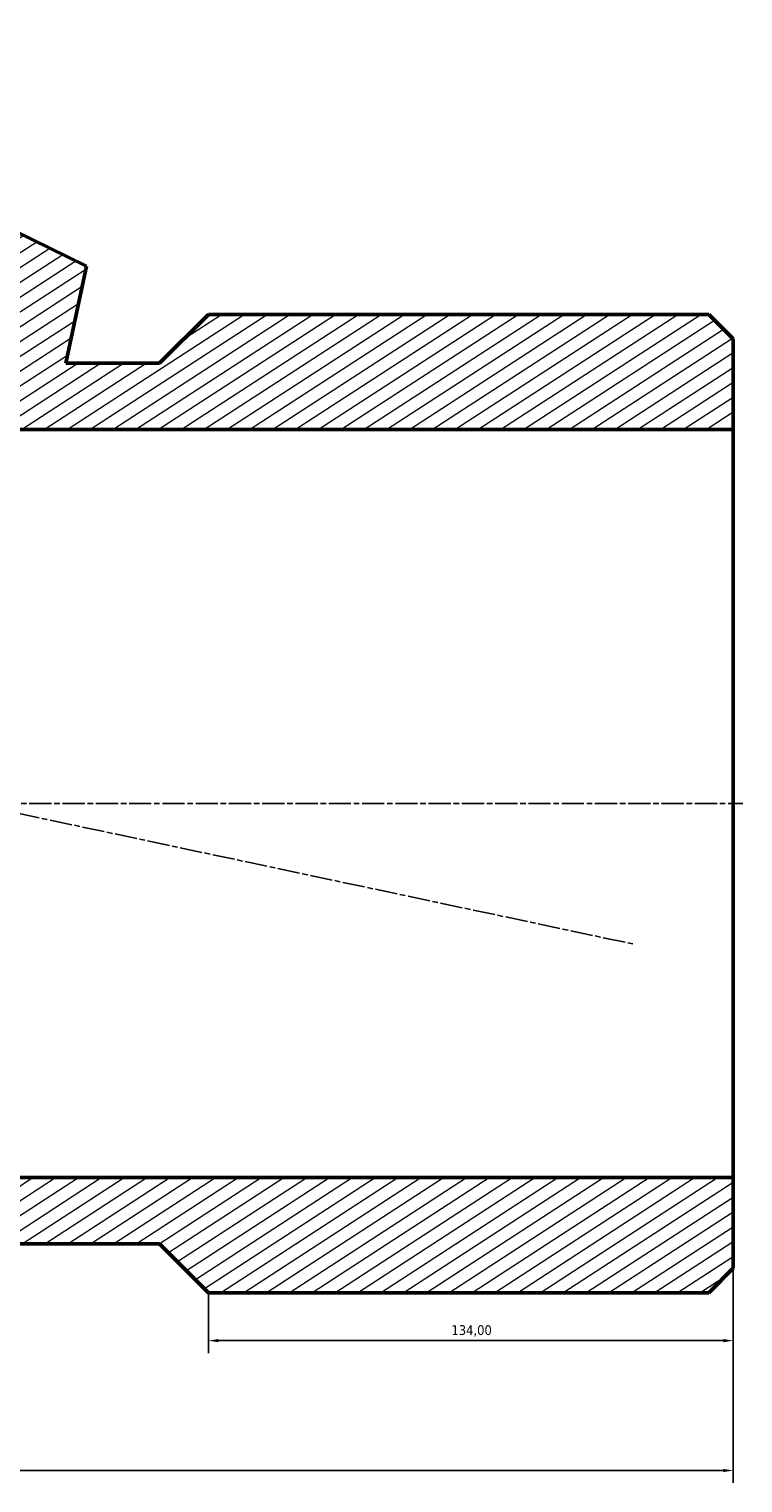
# Model space of a CAD drawing. Header units: millimetres. Extents: x -151 to 1373, y -207 to 1418.
# Tile 7 of 8: x 557 to 739, y 1030 to 1401. Entities that reach past the tile are written whole.
import ezdxf

# ---------------------------------------------------------------- set-up
doc = ezdxf.new("R2010")
doc.units = ezdxf.units.MM
doc.linetypes.add('CHAIN', pattern=[0.3543, 0.2362, -0.0295, 0.0591, -0.0295])
for name, color, linetype, lineweight in [('Centerline (ISO)', 7, 'Continuous', 25), ('Dimension (ISO)', 7, 'Continuous', 25), ('Hatch (ISO)', 7, 'Continuous', 18), ('Visible (ISO)', 7, 'Continuous', 50)]:
    doc.layers.add(name, color=color, linetype=linetype, lineweight=lineweight)
doc.styles.add('Note Text (ISO)', font='tahoma.ttf')
doc.dimstyles.new('Default (ISO)', dxfattribs={"dimtxt": 2.5, "dimasz": 2.5, "dimexe": 3.175, "dimexo": 0, "dimgap": 0.762, "dimtad": 1, "dimrnd": 1e-08, "dimzin": 0, "dimtxsty": 'Note Text (ISO)', "dimcen": 0.09, "dimdle": 10, "dimclrd": 256, "dimclre": 256, "dimclrt": 232, "dimazin": 0, "dimtfac": 1.40208, "dimtmove": 0, "dimatfit": 3, "dimfxl": 1, "dimtolj": 1, "dimtzin": 0, "dimlwd": -1, "dimlwe": -1, "dimarcsym": 0})

# ---------------------------------------------------------------- blocks, each defined once
blk = doc.blocks.new('*D10')
at = {"layer": 'Defpoints', "color": 0, "transparency": 16777216}
for p in [(736.47, 1107.89), (602.47, 1078.48), (602.47, 1066.24)]:
    blk.add_point(p, dxfattribs=at)
at = {"layer": 'Dimension (ISO)', "transparency": 16777216}
for p, q in [((736.47, 1107.89), (736.47, 1063.07)), ((602.47, 1078.48), (602.47, 1063.07)), ((733.97, 1066.24), (604.97, 1066.24))]:
    blk.add_line(p, q, dxfattribs=at)
for points in [[(604.97, 1066.66), (604.97, 1065.82), (602.47, 1066.24)], [(733.97, 1066.66), (733.97, 1065.82), (736.47, 1066.24)]]:
    blk.add_solid(points, dxfattribs=at)
at = {"layer": 'Dimension (ISO)', "color": 232, "true_color": 0xca0064, "transparency": 16777216, "insert": (664.51, 1070.18), "char_height": 2.5, "attachment_point": 1, "style": 'Note Text (ISO)'}
blk.add_mtext('\\A1;134,00', dxfattribs=at)
blk = doc.blocks.new('*D11')
at = {"layer": 'Defpoints', "color": 0, "transparency": 16777216}
for p in [(282.44, 1130.87), (736.47, 1107.89), (282.44, 1033.05)]:
    blk.add_point(p, dxfattribs=at)
at = {"layer": 'Dimension (ISO)', "transparency": 16777216}
for p, q in [((282.44, 1130.87), (282.44, 1029.88)), ((736.47, 1107.89), (736.47, 1029.88)), ((733.97, 1033.05), (284.94, 1033.05))]:
    blk.add_line(p, q, dxfattribs=at)
for points in [[(284.94, 1033.47), (284.94, 1032.64), (282.44, 1033.05)], [(733.97, 1033.47), (733.97, 1032.64), (736.47, 1033.05)]]:
    blk.add_solid(points, dxfattribs=at)
at = {"layer": 'Dimension (ISO)', "color": 232, "true_color": 0xca0064, "transparency": 16777216, "insert": (504.37, 1036.99), "char_height": 2.5, "attachment_point": 1, "style": 'Note Text (ISO)'}
blk.add_mtext('\\A1;454,03', dxfattribs=at)

msp = doc.modelspace()

# ---------------------------------------------------------------- hatches: boundary and pattern name
at = {"layer": 'Hatch (ISO)'}
h = msp.add_hatch(dxfattribs=at)
h.set_pattern_fill('ANSI31', color=256, scale=25.4, angle=-12, style=0)
h.set_pattern_definition([(33, (0, 0), (-1.729229, 2.662779), [])])
edge = h.paths.add_edge_path()
edge.add_line((336.149, 1087.764), (449.491, 1063.672))
edge.add_line((449.491, 1063.672), (512.891, 1066.145))
edge.add_line((512.891, 1066.145), (517.548, 1088.056))
edge.add_ellipse((515.413, 1203.476), major_axis=(2.135, -115.42), ratio=1, start_angle=0, end_angle=11.89878)
edge.add_line((541.3, 1090.976), (589.966, 1090.976))
edge.add_line((589.966, 1090.976), (602.466, 1078.476))
edge.add_line((602.466, 1078.476), (730.226, 1078.476))
edge.add_line((730.226, 1078.476), (736.466, 1084.716))
edge.add_line((736.466, 1084.716), (736.466, 1107.89))
edge.add_line((736.466, 1107.89), (450.686, 1107.89))
edge.add_line((450.686, 1107.89), (405.349, 1117.527))
edge.add_line((405.349, 1117.527), (402.75, 1105.3))
edge.add_line((402.75, 1105.3), (330.563, 1120.644))
edge.add_line((330.563, 1120.644), (329.838, 1117.234))
edge.add_line((329.838, 1117.234), (314.521, 1124.053))
edge.add_line((314.521, 1124.053), (282.438, 1130.873))
edge.add_line((282.438, 1130.873), (279.236, 1115.809))
edge.add_line((279.236, 1115.809), (336.149, 1087.764))
edge = h.paths.add_edge_path()
edge.add_line((514.36, 1368.854), (401.017, 1392.946))
edge.add_line((401.017, 1392.946), (375.237, 1391.94))
edge.add_line((375.237, 1391.94), (376.013, 1398.261))
edge.add_line((376.013, 1398.261), (373.568, 1398.78))
edge.add_line((373.568, 1398.78), (370.657, 1385.086))
edge.add_line((370.657, 1385.086), (367.722, 1385.71))
edge.add_line((367.722, 1385.71), (370.009, 1396.47))
edge.add_line((370.009, 1396.47), (366.097, 1397.301))
edge.add_line((366.097, 1397.301), (363.81, 1386.542))
edge.add_line((363.81, 1386.542), (360.876, 1387.165))
edge.add_line((360.876, 1387.165), (363.786, 1400.859))
edge.add_line((363.786, 1400.859), (361.341, 1401.379))
edge.add_line((361.341, 1401.379), (358.253, 1391.278))
edge.add_line((358.253, 1391.278), (337.618, 1390.473))
edge.add_line((337.618, 1390.473), (334.416, 1375.41))
edge.add_line((334.416, 1375.41), (366.499, 1368.59))
edge.add_line((366.499, 1368.59), (383.265, 1368.59))
edge.add_line((383.265, 1368.59), (382.541, 1365.181))
edge.add_line((382.541, 1365.181), (454.728, 1349.837))
edge.add_line((454.728, 1349.837), (452.129, 1337.61))
edge.add_line((452.129, 1337.61), (553.906, 1315.976))
edge.add_line((553.906, 1315.976), (541.3, 1315.976))
edge.add_ellipse((515.413, 1203.476), major_axis=(25.887, 112.5), ratio=1, start_angle=0, end_angle=47.06283)
edge.add_line((450.686, 1299.063), (736.466, 1299.063))
edge.add_line((736.466, 1299.063), (736.466, 1322.236))
edge.add_line((736.466, 1322.236), (730.226, 1328.476))
edge.add_line((730.226, 1328.476), (602.466, 1328.476))
edge.add_line((602.466, 1328.476), (589.966, 1315.976))
edge.add_line((589.966, 1315.976), (565.994, 1315.976))
edge.add_line((565.994, 1315.976), (571.273, 1340.808))
edge.add_line((571.273, 1340.808), (552.749, 1349.937))
edge.add_line((552.749, 1349.937), (554.036, 1360.421))
edge.add_line((554.036, 1360.421), (551.591, 1360.94))
edge.add_line((551.591, 1360.94), (548.68, 1347.246))
edge.add_line((548.68, 1347.246), (545.745, 1347.87))
edge.add_line((545.745, 1347.87), (548.032, 1358.63))
edge.add_line((548.032, 1358.63), (544.12, 1359.461))
edge.add_line((544.12, 1359.461), (541.833, 1348.702))
edge.add_line((541.833, 1348.702), (538.898, 1349.325))
edge.add_line((538.898, 1349.325), (541.809, 1363.02))
edge.add_line((541.809, 1363.02), (539.364, 1363.539))
edge.add_line((539.364, 1363.539), (537.502, 1357.45))
edge.add_line((537.502, 1357.45), (514.36, 1368.854))

# ---------------------------------------------------------------- linework, layer by layer
at = {"layer": 'Centerline (ISO)', "linetype": 'CHAIN', "ltscale": 23.990969}
for p, q in [((354.106, 1243.432), (710.841, 1167.606)), ((199.681, 1203.476), (738.966, 1203.476))]:
    msp.add_line(p, q, dxfattribs=at)
at = {"layer": 'Visible (ISO)'}
for p, q in [((571.273, 1340.808), (552.749, 1349.937)), ((571.273, 1340.808), (552.749, 1349.937)), ((565.994, 1315.976), (571.273, 1340.808)), ((602.466, 1328.476), (589.966, 1315.976)), ((589.966, 1315.976), (602.466, 1328.476)), ((730.226, 1328.476), (602.466, 1328.476)), ((730.226, 1328.476), (602.466, 1328.476)), ((736.466, 1322.236), (730.226, 1328.476)), ((736.466, 1322.236), (730.226, 1328.476)), ((736.466, 1299.063), (736.466, 1322.236)), ((589.966, 1315.976), (565.994, 1315.976)), ((589.966, 1315.976), (565.994, 1315.976)), ((450.686, 1299.063), (736.466, 1299.063)), ((736.466, 1299.063), (736.466, 1107.89)), ((736.466, 1107.89), (450.686, 1107.89)), ((736.466, 1084.716), (736.466, 1107.89)), ((541.3, 1090.976), (589.966, 1090.976)), ((589.966, 1090.976), (541.3, 1090.976)), ((589.966, 1090.976), (602.466, 1078.476)), ((589.966, 1090.976), (602.466, 1078.476)), ((730.226, 1078.476), (736.466, 1084.716)), ((736.466, 1084.716), (730.226, 1078.476)), ((602.466, 1078.476), (730.226, 1078.476)), ((730.226, 1078.476), (602.466, 1078.476))]:
    msp.add_line(p, q, dxfattribs=at)

# ---------------------------------------------------------------- dimensions: what is measured, and where the dimension line sits
at = {"layer": 'Dimension (ISO)'}
for base, p2, picture, middle in [((282.438, 1033.054), (282.438, 1130.873), '*D11', (509.452, 1033.054)), ((602.466, 1066.241), (602.466, 1078.476), '*D10', (669.466, 1066.241))]:
    dim = msp.add_linear_dim(base=base, p1=(736.466, 1107.89), p2=p2, angle=180, dimstyle='Default (ISO)', override={"dimdec": 2, "dimtp": 0, "dimtm": 0, "dimtdec": 2, "dimtofl": 0, "dimatfit": 1}, dxfattribs=at)
    dim.commit()
    dim.dimension.update_dxf_attribs({"geometry": picture, "text_midpoint": middle, "dimtype": 160})

doc.saveas('drawing.dxf')
